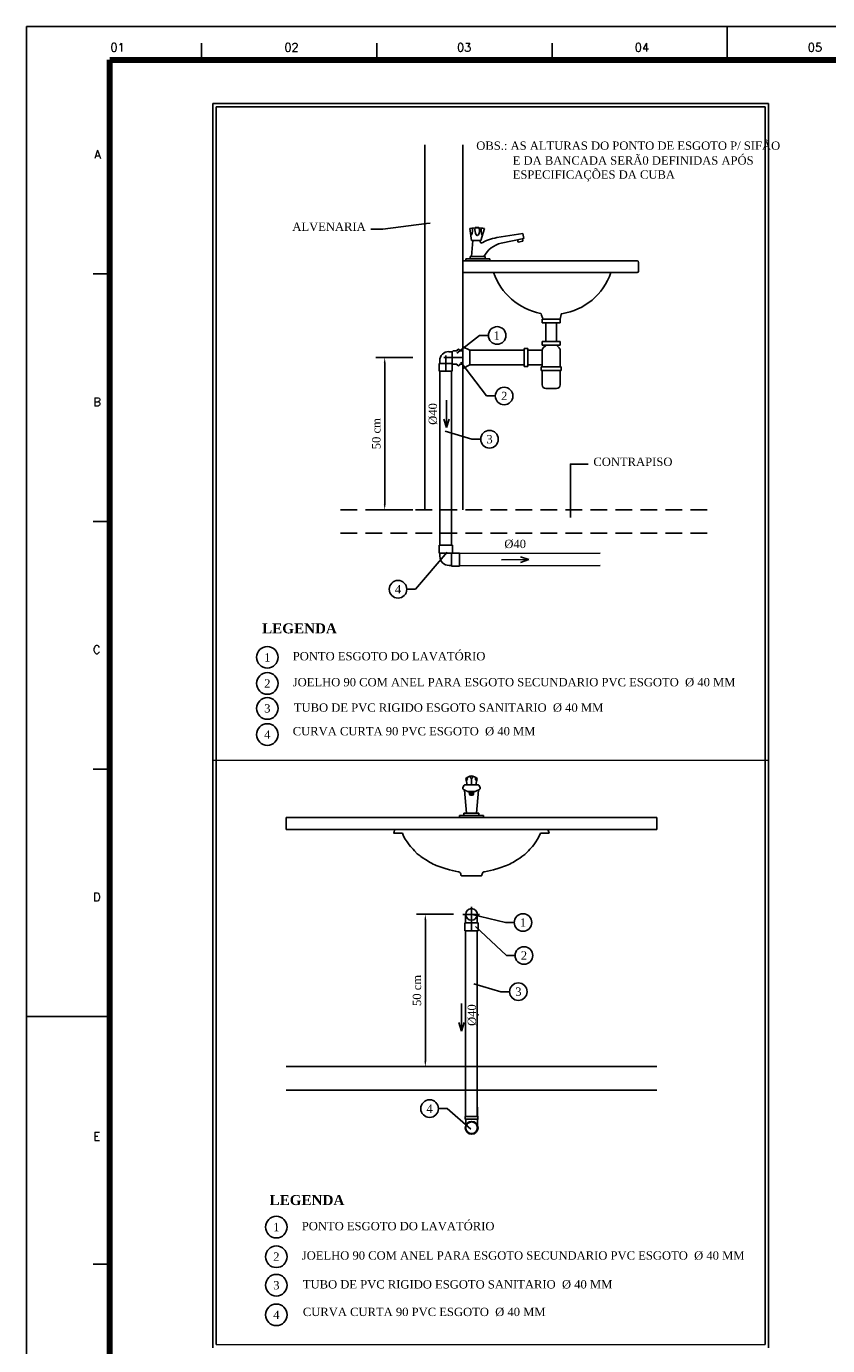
# Model space of a CAD drawing. Header units: millimetres. Extents: x 7 to 27269, y 0 to 59.
# Tile 2 of 10: x 7 to 31, y 20 to 59. Entities that reach past the tile are written whole.
import ezdxf

# ---------------------------------------------------------------- set-up
doc = ezdxf.new("R2010")
doc.units = ezdxf.units.MM
doc.header["$MEASUREMENT"] = 0
doc.linetypes.add('DASHDOT', pattern=[25.4, 12.7, -6.35, 0, -6.35])
doc.linetypes.add('Dashed', pattern=[0.75, 0.5, -0.25])
for name, color, linetype in [('ARQUI', 9, 'Continuous'), ('CHANFRO', 9, 'Continuous'), ('COMENTARIOS', 7, 'Continuous'), ('CONEXAO', 1, 'Continuous'), ('EIXO', 9, 'Continuous'), ('FORMA', 8, 'Dashed'), ('MARGEM', 4, 'Continuous'), ('SIFAO', 9, 'Continuous'), ('TABELA', 3, 'Continuous'), ('TUBO', 1, 'Continuous')]:
    doc.layers.add(name, color=color, linetype=linetype)
doc.layers.add('Nível 1', color=7, linetype='Continuous', lineweight=5)
doc.styles.add('ROMANS', font='ROMANS')
doc.styles.add('TimesNewRoman', font='times.ttf')
doc.styles.add('TimesNewRomanN', font='timesbd.ttf')
doc.dimstyles.new('UM_50.000000', dxfattribs={"dimtxt": 0.18, "dimasz": 0.162162, "dimexe": 0.27027, "dimexo": 0.540541, "dimgap": 0, "dimtad": 1, "dimtih": 1, "dimtoh": 1, "dimdec": 0, "dimlfac": 50, "dimzin": 0, "dimdsep": 46, "dimtxsty": 'Standard', "dimblk": 'CLOSED', "dimblk1": 'CLOSED', "dimblk2": 'CLOSED', "dimcen": 0.09, "dimdle": 0.162162, "dimadec": 0, "dimazin": 0, "dimtfac": 1, "dimtdec": 4, "dimtofl": 0, "dimtmove": 0, "dimatfit": 3, "dimldrblk": 'CLOSED', "dimfxl": 0, "dimtolj": 1, "dimtzin": 0, "dimarcsym": 0})

# ---------------------------------------------------------------- blocks, each defined once
blk = doc.blocks.new('*D5')
at = {"layer": 'COMENTARIOS', "color": 0, "lineweight": -2}
for p, q in [((19.647, 32.711), (18.534, 32.711)), ((18.804, 32.549), (18.804, 28.305)), ((19.647, 28.143), (18.534, 28.143))]:
    blk.add_line(p, q, dxfattribs=at)
at = {"layer": 'COMENTARIOS', "color": 0}
for points in [[(18.831, 32.549), (18.777, 32.549), (18.804, 32.711)], [(18.777, 28.305), (18.831, 28.305), (18.804, 28.143)]]:
    blk.add_solid(points, dxfattribs=at)
at = {"layer": 'Defpoints', "color": 0}
for p in [(20.188, 32.711), (18.804, 28.143), (20.188, 28.143)]:
    blk.add_point(p, dxfattribs=at)
at = {"layer": 'COMENTARIOS', "color": 7, "insert": (18.554, 30.427), "char_height": 0.25, "attachment_point": 5, "rotation": 90, "style": 'TimesNewRoman'}
blk.add_mtext('\\A1;50 cm', dxfattribs=at)
blk = doc.blocks.new('*D6')
at = {"layer": 'COMENTARIOS', "color": 0, "lineweight": -2}
for p, q in [((18.429, 49.409), (17.315, 49.409)), ((17.585, 49.247), (17.585, 45.004)), ((18.429, 44.842), (17.315, 44.842))]:
    blk.add_line(p, q, dxfattribs=at)
at = {"layer": 'COMENTARIOS', "color": 0}
for points in [[(17.612, 49.247), (17.558, 49.247), (17.585, 49.409)], [(17.558, 45.004), (17.612, 45.004), (17.585, 44.842)]]:
    blk.add_solid(points, dxfattribs=at)
at = {"layer": 'Defpoints', "color": 0}
for p in [(18.969, 49.409), (17.585, 44.842), (18.969, 44.842)]:
    blk.add_point(p, dxfattribs=at)
at = {"layer": 'COMENTARIOS', "color": 7, "insert": (17.335, 47.126), "char_height": 0.25, "attachment_point": 5, "rotation": 90, "style": 'TimesNewRoman'}
blk.add_mtext('\\A1;50 cm', dxfattribs=at)

msp = doc.modelspace()

# ---------------------------------------------------------------- linework, layer by layer
at = {"color": 7}
for p, q in [((12.43075, 57.03173), (12.43075, 19.70685)), ((29.09775, 57.03173), (12.43075, 57.03173)), ((29.09775, 19.70685), (29.09775, 57.03173)), ((12.53075, 56.93173), (12.53075, 19.80685)), ((28.99775, 56.93173), (12.53075, 56.93173)), ((28.99775, 19.80685), (28.99775, 56.93173))]:
    msp.add_line(p, q, dxfattribs=at)
for p, q in [((19.44137, 48.13247), (19.44237, 47.31047)), ((19.44237, 47.31047), (19.35537, 47.56447)), ((19.44237, 47.31047), (19.52337, 47.56447)), ((21.08882, 43.34633), (21.90982, 43.34733)), ((21.90982, 43.34733), (21.65582, 43.43333)), ((21.90982, 43.34733), (21.65582, 43.26133)), ((19.89079, 30.03099), (19.89179, 29.20999)), ((19.89179, 29.20999), (19.80479, 29.46399)), ((19.89179, 29.20999), (19.97279, 29.46399))]:
    msp.add_line(p, q)
at = {"layer": 'ARQUI'}
for p, q in [((18.78563, 55.78625), (18.78563, 44.84225)), ((19.92763, 55.78625), (19.92763, 44.84225)), ((20.13963, 53.27725), (20.19063, 52.91925)), ((20.30063, 53.29625), (20.30063, 53.30825)), ((20.30063, 53.30825), (20.41363, 53.30825)), ((20.41363, 53.30825), (20.41363, 53.29625)), ((20.47363, 52.91925), (20.57963, 53.27725)), ((21.73363, 53.13025), (20.94763, 53.01125)), ((21.75963, 52.98425), (21.73363, 53.13025)), ((20.18763, 52.44025), (20.22663, 52.91925)), ((20.19063, 52.91925), (20.47363, 52.91925)), ((20.46763, 52.83825), (20.44063, 52.91925)), ((21.08063, 52.83825), (21.75963, 52.98425)), ((21.59063, 52.87325), (21.56963, 52.94325)), ((21.73263, 52.90325), (21.59063, 52.87325)), ((21.72163, 52.97625), (21.73263, 52.90325)), ((19.92763, 52.30825), (19.92763, 51.95725)), ((19.92763, 52.30825), (25.15363, 52.30825)), ((20.01463, 52.30825), (20.01463, 52.37425)), ((20.01463, 52.37425), (20.37563, 52.37425)), ((20.15063, 52.37425), (20.15063, 52.44025)), ((20.15063, 52.44025), (20.37563, 52.44025)), ((20.60063, 52.44025), (20.37563, 52.44025)), ((20.73663, 52.37425), (20.37563, 52.37425)), ((20.60063, 52.37425), (20.60063, 52.44025)), ((20.73663, 52.30825), (20.73663, 52.37425)), ((25.19763, 52.26425), (25.19763, 52.00125)), ((19.92763, 51.95725), (25.15363, 51.95725)), ((22.82363, 51.95725), (20.84063, 51.95725)), ((24.38163, 51.95725), (22.82363, 51.95725)), ((22.84763, 50.56025), (22.87563, 50.70325)), ((22.85563, 50.60225), (22.86763, 50.66125)), ((22.34963, 50.56025), (22.59563, 50.56025)), ((22.59563, 50.56025), (22.72163, 50.56025)), ((22.72163, 50.56025), (22.84763, 50.56025)), ((19.92779, 36.50199), (19.95979, 36.57399)), ((20.05379, 36.40099), (19.94779, 36.45099)), ((20.03979, 35.74099), (19.97479, 36.43099)), ((19.99579, 36.59799), (20.18779, 36.59799)), ((20.05679, 36.59799), (20.01779, 36.78599)), ((20.18779, 36.59799), (20.18779, 36.78299)), ((20.37879, 36.59799), (20.18779, 36.59799)), ((20.31779, 36.59799), (20.35679, 36.78599)), ((20.32079, 36.40099), (20.42679, 36.45099)), ((20.33479, 35.74099), (20.39979, 36.43099)), ((20.44679, 36.50199), (20.41479, 36.57399)), ((20.18779, 36.39699), (20.07079, 36.39699)), ((20.11179, 36.39699), (20.12679, 36.31199)), ((20.12879, 36.39699), (20.14979, 36.28299)), ((20.14979, 36.39699), (20.17079, 36.28099)), ((20.16579, 36.27999), (20.18779, 36.27999)), ((20.16979, 36.39699), (20.18779, 36.30399)), ((20.18779, 36.39699), (20.30479, 36.39699)), ((20.20479, 36.39699), (20.18779, 36.30399)), ((20.20879, 36.27999), (20.18779, 36.27999)), ((20.22479, 36.39699), (20.20379, 36.28099)), ((20.24579, 36.39699), (20.22479, 36.28299)), ((20.26279, 36.39699), (20.24779, 36.31199)), ((19.82579, 35.67499), (20.18779, 35.67499)), ((19.82579, 35.60999), (19.82579, 35.67499)), ((19.96179, 35.74099), (20.18779, 35.74099)), ((19.96179, 35.67499), (19.96179, 35.74099)), ((20.41279, 35.74099), (20.18779, 35.74099)), ((20.54879, 35.67499), (20.18779, 35.67499)), ((20.41279, 35.67499), (20.41279, 35.74099)), ((20.54879, 35.60999), (20.54879, 35.67499)), ((14.62879, 35.60999), (14.62879, 35.25799)), ((14.62879, 35.60999), (25.74579, 35.60999)), ((14.62879, 35.25799), (25.74579, 35.25799)), ((25.74579, 35.60999), (25.74579, 35.25799))]:
    msp.add_line(p, q, dxfattribs=at)
msp.add_lwpolyline([(22.25979, 35.14399), (22.22079, 35.05599), (22.17279, 34.96799), (22.11579, 34.88099), (22.05379, 34.79299, -0.02556546), (21.89979, 34.61699), (21.89979, 34.61699), (21.81279, 34.52899, -0.012313), (21.70279, 34.44099), (21.70279, 34.44099), (21.63679, 34.39699), (21.56679, 34.35299), (21.42579, 34.26599, -0.03300362), (21.24179, 34.17799), (21.24179, 34.17799), (21.00879, 34.08999), (20.84579, 34.04599), (20.75779, 34.02399), (20.67079, 34.00699), (20.58279, 33.98899, 0.0494404), (20.53079, 33.96799), (20.53079, 33.96799, 0.11398629), (20.50379, 33.91399), (20.50379, 33.91399), (20.50079, 33.89499), (20.49679, 33.87599, -0.18793176), (20.47979, 33.86199), (20.47979, 33.86199), (20.44479, 33.86199), (20.33479, 33.86199), (20.18779, 33.86199), (20.03979, 33.86199), (19.92979, 33.86199), (19.89479, 33.86199, -0.18793176), (19.87779, 33.87599), (19.87779, 33.87599), (19.87379, 33.89499), (19.87079, 33.91399, 0.11398629), (19.84379, 33.96799), (19.84379, 33.96799, 0.0494404), (19.79179, 33.98899), (19.79179, 33.98899), (19.70379, 34.00699), (19.61679, 34.02399), (19.52879, 34.04599), (19.36579, 34.08999), (19.13279, 34.17799, -0.03300362), (18.94879, 34.26599), (18.94879, 34.26599), (18.80779, 34.35299), (18.73779, 34.39699), (18.67179, 34.44099, -0.01685564), (18.56279, 34.52899), (18.56279, 34.52899), (18.47479, 34.61699, -0.02556546), (18.32079, 34.79299), (18.32079, 34.79299), (18.25879, 34.88099), (18.20179, 34.96799), (18.15379, 35.05599), (18.11479, 35.14399), (17.85979, 35.14399), (17.88179, 35.23199, -0.34257777), (17.91579, 35.25799), (17.91579, 35.25799), (20.18779, 35.25799), (22.45879, 35.25799, -0.34257777), (22.49279, 35.23199), (22.49279, 35.23199), (22.51479, 35.14399), (22.25979, 35.14399)], format="xyb", dxfattribs=at)
for centre, radius, start, end in [((20.35963, 52.09425), 1.20366, 79.468014, 100.531986), ((20.15063, 53.10925), 0.03998, 296.674129, 332.321739), ((19.95263, 53.21325), 0.26342, 332.321739, 16.534087), ((20.58963, 53.22825), 0.29659, 166.740665, 207.678261), ((20.36163, 53.10925), 0.03998, 207.678261, 332.321739), ((20.16363, 53.21325), 0.26342, 332.321739, 18.51291), ((20.77563, 53.22125), 0.29659, 166.740665, 207.678261), ((20.54863, 53.10225), 0.03998, 207.678261, 223.363148), ((21.47363, 50.79925), 2.27315, 103.398469, 116.277257), ((21.24063, 52.09025), 0.76422, 102.087135, 152.78461), ((25.15363, 52.26425), 0.04392, 0, 90), ((22.61163, 52.56025), 1.85964, 198.932443, 259.128818), ((22.61163, 52.56025), 1.85964, 278.788328, 341.067557), ((25.15363, 52.00125), 0.04392, 270, 0), ((22.25563, 50.71125), 0.02372, 16.617324, 79.128818), ((24.03163, 51.24025), 1.82912, 196.617324, 201.3144), ((22.89863, 50.69925), 0.02372, 98.788328, 169.020998), ((26.42663, 52.12125), 4.38078, 199.851643, 200.339944), ((22.36863, 50.60025), 0.0475, 210.354054, 228.182816), ((22.35663, 50.60425), 0.04473, 243.909759, 261.303253), ((20.21879, 36.55499), 0.30621, 95.921031, 131.021582), ((19.42479, 36.71399), 0.6426, 4.11581, 9.194744), ((20.21679, 36.83799), 0.0623, 163.50465, 241.237356), ((20.15579, 36.55499), 0.30621, 48.978418, 84.078969), ((20.15779, 36.83799), 0.0623, 298.762644, 16.49535), ((20.94979, 36.71399), 0.6426, 170.805256, 175.88419), ((19.96479, 36.48699), 0.03953, 156.55149, 244.819788), ((19.99579, 36.55899), 0.03953, 90, 156.55149), ((20.03679, 36.75799), 0.02887, 254.835258, 4.11581), ((20.33779, 36.75799), 0.02887, 175.88419, 285.164742), ((20.37879, 36.55899), 0.03953, 23.44851, 90), ((20.40979, 36.48699), 0.03953, 295.180212, 23.44851), ((20.07079, 36.43699), 0.03953, 244.819788, 270), ((20.07079, 36.43699), 0.03953, 244.819788, 270), ((20.16579, 36.31999), 0.03953, 190.486855, 270), ((20.20879, 36.31999), 0.03953, 270, 349.513145), ((20.30479, 36.43699), 0.03953, 270, 295.180212), ((20.30479, 36.43699), 0.03953, 270, 295.180212)]:
    msp.add_arc(centre, radius, start, end, dxfattribs=at)
at = {"layer": 'CHANFRO', "color": 14}
for p, q in [((19.60663, 49.58525), (19.60663, 49.23425)), ((19.23363, 49.23425), (19.60663, 49.23425)), ((19.24163, 43.54425), (19.59363, 43.54425)), ((19.59363, 43.17225), (19.59363, 43.54425)), ((20.01179, 32.45399), (20.36279, 32.45399)), ((20.36579, 26.64699), (20.36579, 26.92599)), ((20.36579, 26.55399), (20.36579, 26.56199))]:
    msp.add_line(p, q, dxfattribs=at)
at = {"layer": 'COMENTARIOS'}
for p, q in [((19.74663, 49.53725), (20.43163, 50.07225)), ((20.69463, 50.07225), (20.43163, 50.07225)), ((19.86563, 49.26925), (20.63963, 48.25725)), ((20.90263, 48.25725), (20.63963, 48.25725)), ((19.39763, 47.19725), (20.20163, 46.95925)), ((20.46563, 46.95925), (20.20163, 46.95925)), ((19.46163, 43.57125), (18.51363, 42.45925)), ((18.24963, 42.45925), (18.51363, 42.45925)), ((20.21179, 32.70699), (21.20779, 32.46499)), ((21.47079, 32.46499), (21.20779, 32.46499)), ((20.30979, 32.34499), (21.23479, 31.47599)), ((21.49779, 31.47599), (21.23479, 31.47599)), ((20.26379, 30.62699), (21.06779, 30.38899)), ((21.33079, 30.38899), (21.06779, 30.38899)), ((19.19579, 26.88299), (19.45879, 26.88299)), ((20.16979, 26.26399), (19.45879, 26.88299))]:
    msp.add_line(p, q, dxfattribs=at)
for points in [[(18.94763, 53.44225), (18.83863, 53.42825), (17.52463, 53.26425), (17.16863, 53.26425)], [(23.15663, 44.61625), (23.15663, 44.72625), (23.15663, 46.21525), (23.69063, 46.21525)]]:
    msp.add_lwpolyline(points, dxfattribs=at)
for centre, radius in [((20.95863, 50.07225), 0.26351), ((21.16663, 48.25725), 0.26351), ((20.72863, 46.95925), 0.26351), ((17.98563, 42.45925), 0.26351), ((14.06439, 40.41883), 0.32432), ((14.06439, 39.63583), 0.32432), ((14.06439, 38.88583), 0.32432), ((14.06439, 38.10283), 0.32432), ((21.73479, 32.46499), 0.26351), ((21.76179, 31.47599), 0.26351), ((21.59479, 30.38899), 0.26351), ((18.93179, 26.88299), 0.26351)]:
    msp.add_circle(centre, radius, dxfattribs=at)
at = {"layer": 'COMENTARIOS', "color": 7}
for centre in [(14.33452, 23.32899), (14.33452, 22.44099), (14.33452, 21.58599), (14.33452, 20.69799)]:
    msp.add_circle(centre, 0.32432, dxfattribs=at)
at = {"layer": 'CONEXAO'}
for p, q in [((19.50863, 49.58525), (19.60663, 49.58525)), ((19.63863, 49.61225), (19.60663, 49.58525)), ((19.75263, 49.61225), (19.63863, 49.61225)), ((19.92563, 49.61225), (19.83863, 49.61225)), ((19.92563, 49.20725), (19.92563, 49.61225)), ((19.21663, 49.23425), (19.21663, 48.99625)), ((19.21663, 49.23425), (19.23363, 49.23425)), ((19.23863, 49.31525), (19.23863, 49.23425)), ((19.63863, 49.20725), (19.60663, 49.23425)), ((19.60663, 49.23425), (19.60663, 48.99625)), ((19.75263, 49.20725), (19.63863, 49.20725)), ((19.92563, 49.20725), (19.83863, 49.20725)), ((19.60663, 48.99625), (19.21663, 48.99625)), ((19.22063, 43.78125), (19.61463, 43.78125)), ((19.22063, 43.54425), (19.22063, 43.78125)), ((19.22063, 43.54425), (19.24163, 43.54425)), ((19.24163, 43.44725), (19.24163, 43.54425)), ((19.61463, 43.54425), (19.61463, 43.78125)), ((19.61463, 43.54425), (19.83063, 43.54425)), ((19.83063, 43.54425), (19.83063, 43.15125)), ((19.51463, 43.17525), (19.59563, 43.17525)), ((19.59363, 43.15125), (19.59363, 43.17225)), ((19.59363, 43.15125), (19.83063, 43.15125)), ((20.01179, 32.45399), (19.98979, 32.45399)), ((19.98979, 32.45399), (19.98979, 32.21599)), ((20.01179, 32.70799), (20.01179, 32.45399)), ((20.36279, 32.45399), (20.36279, 32.70799)), ((20.36279, 32.45399), (20.38479, 32.45399)), ((20.38479, 32.45399), (20.38479, 32.21599)), ((20.38479, 32.21599), (19.98979, 32.21599)), ((20.01679, 26.56199), (20.01679, 26.38599)), ((20.36779, 26.38699), (20.36779, 26.56199))]:
    msp.add_line(p, q, dxfattribs=at)
msp.add_lwpolyline([(20.00279, 26.64699), (20.37979, 26.64699), (20.37979, 26.56199), (20.00279, 26.56199)], close=True, dxfattribs=at)
for centre, radius in [((20.18979, 32.70799), 0.17452), ((20.19279, 26.30799), 0.19209), ((20.19279, 26.30799), 0.17452)]:
    msp.add_circle(centre, radius, dxfattribs=at)
for centre, radius, start, end in [((19.50863, 49.31525), 0.27251, 90, 180), ((19.79563, 49.61225), 0.04392, 0, 180), ((19.79563, 49.20725), 0.04392, 180, 0), ((19.51463, 43.44725), 0.27251, 180, 270)]:
    msp.add_arc(centre, radius, start, end, dxfattribs=at)
at = {"layer": 'EIXO', "color": 8, "linetype": 'DASHDOT', "ltscale": 0.05}
for p, q in [((19.41663, 49.46625), (19.41663, 48.99625)), ((19.92563, 49.40725), (19.36263, 49.40725))]:
    msp.add_line(p, q, dxfattribs=at)
at = {"layer": 'EIXO'}
for p, q in [((20.18979, 32.21599), (20.18979, 32.92999)), ((20.43279, 32.70799), (19.92479, 32.70799))]:
    msp.add_line(p, q, dxfattribs=at)
at = {"layer": 'FORMA'}
for p, q in [((16.25763, 44.84225), (27.37463, 44.84225)), ((16.25763, 44.13925), (27.37463, 44.13925))]:
    msp.add_line(p, q, dxfattribs=at)
at = {"layer": 'FORMA', "linetype": 'Continuous'}
for p, q in [((14.62879, 28.14299), (25.74579, 28.14299)), ((14.62879, 27.44099), (25.74579, 27.44099))]:
    msp.add_line(p, q, dxfattribs=at)
at = {"layer": 'MARGEM', "color": 1}
for p, q in [((90.93656, 59.34192), (6.83656, 59.34192)), ((6.83656, 59.34192), (6.83656, -0.05808)), ((27.86156, 58.34192), (27.86156, 59.34192)), ((12.09281, 58.34192), (12.09281, 58.84192)), ((17.34906, 58.34192), (17.34906, 58.84192)), ((22.60531, 58.34192), (22.60531, 58.84192)), ((8.83656, 51.91692), (9.33656, 51.91692)), ((8.83656, 44.49192), (9.33656, 44.49192)), ((8.83656, 37.06692), (9.33656, 37.06692)), ((6.83656, 29.64192), (9.33656, 29.64192)), ((8.83656, 22.21692), (9.33656, 22.21692))]:
    msp.add_line(p, q, dxfattribs=at)
at = {"layer": 'MARGEM', "lineweight": 100}
for p, q in [((9.33656, 58.34192), (89.93656, 58.34192)), ((9.33656, 0.94192), (9.33656, 58.34192))]:
    msp.add_line(p, q, dxfattribs=at)
at = {"layer": 'Nível 1', "linetype": 'Continuous'}
for p, q in [((12.43075, 37.33469), (29.09775, 37.33469)), ((12.53075, 19.80685), (28.99775, 19.80685))]:
    msp.add_line(p, q, dxfattribs=at)
at = {"layer": 'SIFAO'}
for p, q in [((22.30863, 50.56025), (22.30863, 50.45225)), ((22.30863, 50.45225), (22.84863, 50.45225)), ((22.41663, 50.45225), (22.41663, 49.88625)), ((22.74063, 50.45225), (22.74063, 49.88625)), ((22.84863, 50.56025), (22.84863, 50.45225)), ((22.30863, 49.88625), (22.84863, 49.88625)), ((22.30863, 49.88625), (22.30863, 49.77825)), ((22.84863, 49.88625), (22.84863, 49.77825)), ((20.14363, 49.62625), (19.92763, 49.73425)), ((20.14363, 49.62625), (20.14363, 49.19325)), ((21.76763, 49.62625), (20.14363, 49.62625)), ((21.76763, 49.68025), (21.76763, 49.13925)), ((21.87563, 49.68025), (21.76763, 49.68025)), ((21.87563, 49.68025), (21.87563, 49.13925)), ((22.30863, 49.62625), (21.87563, 49.62625)), ((22.30863, 49.77825), (22.84863, 49.77825)), ((22.30863, 49.62425), (22.30863, 49.12925)), ((22.34063, 49.70225), (22.41563, 49.77525)), ((22.81563, 49.70225), (22.73563, 49.77825)), ((22.84863, 49.62425), (22.84863, 49.12925)), ((20.14363, 49.19325), (19.92763, 49.08525)), ((21.76763, 49.19325), (20.14363, 49.19325)), ((21.87563, 49.13925), (21.76763, 49.13925)), ((22.30863, 49.19325), (21.87563, 49.19325)), ((22.27563, 49.12925), (22.88163, 49.12925)), ((22.27563, 49.12925), (22.27563, 49.02125)), ((22.88163, 49.12925), (22.88163, 49.02125)), ((22.27563, 49.02125), (22.88163, 49.02125)), ((22.30863, 49.02125), (22.30863, 48.58925)), ((22.84863, 49.02125), (22.84863, 48.58925)), ((22.41663, 48.48125), (22.74063, 48.48125))]:
    msp.add_line(p, q, dxfattribs=at)
for centre, start, end in [((22.41663, 49.62425), 134.293276, 180), ((22.74063, 49.62425), 0, 46.279107), ((22.41663, 48.58925), 180, 270), ((22.74063, 48.58925), 270, 0)]:
    msp.add_arc(centre, 0.10811, start, end, dxfattribs=at)
at = {"layer": 'TUBO'}
for p, q in [((19.23863, 48.99625), (19.24163, 43.78125)), ((19.59063, 48.99725), (19.59363, 43.78125)), ((19.83063, 43.53325), (24.04363, 43.53925)), ((19.83063, 43.16325), (24.04363, 43.16925)), ((20.01179, 32.21699), (20.01079, 27.96599)), ((20.36279, 32.21799), (20.36179, 27.96599)), ((20.01079, 26.64699), (20.01079, 27.96599)), ((20.36179, 26.64699), (20.36179, 27.96899))]:
    msp.add_line(p, q, dxfattribs=at)

# ---------------------------------------------------------------- texts
at = {"char_height": 0.25, "width": 115.2, "attachment_point": 8, "rotation": 90.00021, "line_spacing_factor": 0.9, "style": 'TimesNewRoman'}
for insert in [(19.16393, 47.71625), (20.33329, 29.68799)]:
    msp.add_mtext('%%c40', dxfattribs=dict(at, insert=insert))
at = {"line_spacing_factor": 0.9}
for s, insert, char_height, width, attachment_point, style in [('%%c40', (21.49863, 43.68475), 0.25, 115.2, 8, 'TimesNewRoman'), ('TUBO DE PVC RIGIDO ESGOTO SANITARIO  %%c 40 mm  ', (20.41179, 29.69322), 0.0007027, 4.9650162, 9, 'ROMANS'), ('5.75', (20.40579, 29.69322), 0.000703, 1.0164674, 9, 'ROMANS'), ('78', (20.40579, 29.69322), 0.000703, 0.57915, 9, 'ROMANS'), ('4', (20.40579, 29.69322), 0.000703, 0.289575, 9, 'ROMANS'), ('784', (20.41179, 29.69322), 0.000703, 0.8687251, 9, 'ROMANS')]:
    msp.add_mtext(s, dxfattribs=dict(at, insert=insert, char_height=char_height, width=width, attachment_point=attachment_point, style=style))
at = {"layer": 'COMENTARIOS', "char_height": 0.25, "line_spacing_factor": 0.9, "style": 'TimesNewRoman'}
for s, insert, width, attachment_point in [('ALVENARIA', (17.01663, 53.20275), 345.6, 9), ('1', (20.94663, 50.07225), 38.4, 5), ('2', (21.16863, 48.25625), 38.4, 5), ('3', (20.73063, 46.95825), 38.4, 5), ('CONTRAPISO', (23.84463, 46.15475), 384, 7), ('4', (17.98463, 42.46125), 38.4, 5), ('1', (14.06439, 40.41683), 38.4, 5), ('2', (14.06439, 39.63283), 38.4, 5), ('3', (14.06439, 38.88683), 38.4, 5), ('4', (14.06439, 38.10383), 38.4, 5), ('1', (21.73579, 32.46499), 38.4, 5), ('2', (21.76279, 31.47599), 38.4, 5), ('3', (21.59479, 30.38899), 38.4, 5), ('4', (18.93079, 26.88099), 38.4, 5)]:
    msp.add_mtext(s, dxfattribs=dict(at, insert=insert, width=width, attachment_point=attachment_point))
at = {"layer": 'COMENTARIOS', "color": 7, "char_height": 0.25, "width": 38.4, "attachment_point": 5, "line_spacing_factor": 0.9, "style": 'TimesNewRoman'}
for s, insert in [('1', (14.33552, 23.32999)), ('2', (14.33552, 22.44299)), ('3', (14.33552, 21.58399)), ('4', (14.33552, 20.69799))]:
    msp.add_mtext(s, dxfattribs=dict(at, insert=insert))
at = {"layer": 'MARGEM', "color": 1, "char_height": 0.25, "attachment_point": 8, "line_spacing_factor": 0.798, "style": 'ROMANS'}
for s, insert, width in [('01', (9.57195, 58.58876), 49.0298157), ('02', (14.78976, 58.58876), 49.0298157), ('03', (19.96799, 58.58646), 49.0298157), ('04', (25.30144, 58.58876), 49.0298157), ('05', (30.49231, 58.58876), 49.0298157), ('A', (8.97462, 55.3798), 29.460898), ('B', (8.96288, 47.95447), 29.460898), ('C', (8.94522, 40.52717), 31.8263716), ('D', (8.95113, 33.10447), 31.8263716), ('E', (8.95113, 25.92717), 29.460898)]:
    msp.add_mtext(s, dxfattribs=dict(at, insert=insert, width=width))
at = {"layer": 'TABELA', "color": 7, "char_height": 0.25, "attachment_point": 7, "line_spacing_factor": 0.9, "style": 'TimesNewRoman'}
for s, insert, width in [('OBS.: AS ALTURAS DO PONTO DE ESGOTO P/ SIFÃO', (20.33214, 55.63465), 1689.6), ('E DA BANCADA SERÃ0 DEFINIDAS APÓS', (21.42414, 55.19165), 1267.2), ('ESPECIFICAÇÕES DA CUBA', (21.42414, 54.69215), 844.8), ('PONTO ESGOTO DO LAVATÓRIO', (14.82639, 40.32133), 960), ('JOELHO 90 COM ANEL PARA ESGOTO SECUNDARIO PVC ESGOTO  %%c 40 MM  ', (14.82639, 39.53733), 2419.2), ('TUBO DE PVC RIGIDO ESGOTO SANITARIO  %%c 40 MM  ', (14.85939, 38.77533), 1766.4), ('CURVA CURTA 90 PVC ESGOTO  %%c 40 MM  ', (14.82639, 38.06733), 1382.4), ('PONTO ESGOTO DO LAVATÓRIO', (15.09752, 23.22849), 960), ('JOELHO 90 COM ANEL PARA ESGOTO SECUNDARIO PVC ESGOTO  %%c 40 MM  ', (15.09752, 22.34249), 2419.2), ('TUBO DE PVC RIGIDO ESGOTO SANITARIO  %%c 40 MM  ', (15.13052, 21.47749), 1766.4), ('CURVA CURTA 90 PVC ESGOTO  %%c 40 MM  ', (15.13052, 20.65049), 1382.4)]:
    msp.add_mtext(s, dxfattribs=dict(at, insert=insert, width=width))
at = {"layer": 'TUBO', "color": 7, "char_height": 0.3, "width": 322.56, "attachment_point": 7, "line_spacing_factor": 0.9, "style": 'TimesNewRomanN'}
for insert in [(13.90783, 41.13183), (14.13272, 23.98599)]:
    msp.add_mtext('LEGENDA', dxfattribs=dict(at, insert=insert))

# ---------------------------------------------------------------- dimensions: what is measured, and where the dimension line sits
at = {"layer": 'COMENTARIOS'}
for base, p1, p2, picture, middle in [((17.58547, 44.84225), (18.96947, 49.40925), (18.96947, 44.84225), '*D6', (17.33547, 47.12575)), ((18.80379, 28.14299), (20.18779, 32.71099), (20.18779, 28.14299), '*D5', (18.55379, 30.42699))]:
    dim = msp.add_linear_dim(base=base, p1=p1, p2=p2, angle=90, text='50 cm', dimstyle='UM_50.000000', override={"dimtxt": 0.25, "dimasz": 0.162162, "dimexe": 0.27027, "dimexo": 0.540541, "dimtad": 1, "dimtih": 0, "dimtoh": 0, "dimdec": 0, "dimlfac": 50, "dimzin": 0, "dimtxsty": 'TimesNewRoman', "dimsah": 1, "dimdle": 0.162162, "dimse1": 0, "dimse2": 0, "dimclrt": 7, "dimadec": 1, "dimazin": 3, "dimtmove": 2}, dxfattribs=at)
    dim.commit()
    dim.dimension.update_dxf_attribs({"geometry": picture, "text_midpoint": middle, "dimtype": 160, "text_rotation": 90})

doc.saveas('drawing.dxf')
